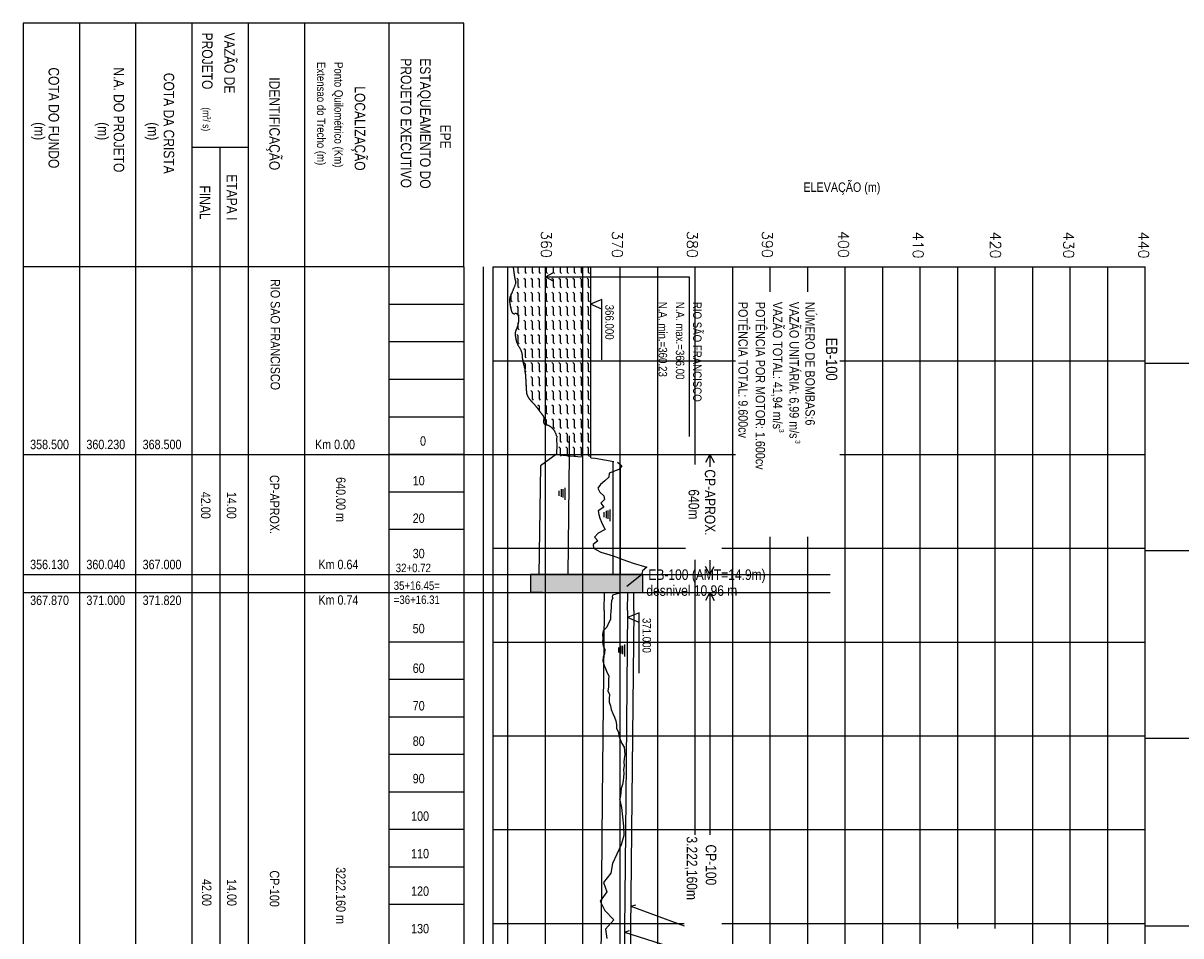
# Model space of a CAD drawing. Extents: x 312047 to 329088, y 8928324 to 8953812.
# Tile 86 of 125: x 312047 to 318222, y 8948946 to 8953812. Entities that reach past the tile are written whole.
import ezdxf
from ezdxf.enums import TextEntityAlignment as Align

# ---------------------------------------------------------------- set-up
doc = ezdxf.new("R2010")
doc.units = 0
doc.header["$LTSCALE"] = 200
doc.header["$MEASUREMENT"] = 0
doc.linetypes.add('DASHED', pattern=[0.75, 0.5, -0.25])
doc.linetypes.add('LIN0', pattern=[0])
doc.layers.get('0').update_dxf_attribs({"linetype": 'CONTINUOUS'})
for name, color, linetype in [('1', 7, 'CONTINUOUS'), ('ACHURA', 123, 'CONTINUOUS'), ('C', 2, 'CONTINUOUS'), ('CRISTA-CANAL', 4, 'CONTINUOUS'), ('CRISTA_CANAL', 3, 'LIN0'), ('EB', 160, 'CONTINUOUS'), ('ESTAC-GERAL', 2, 'CONTINUOUS'), ('FUND_CANAL', 6, 'LIN0'), ('HATCH', 1, 'CONTINUOUS'), ('JTX100', 7, 'LIN0'), ('JTX80', 7, 'LIN0'), ('MALHA-P', 1, 'CONTINUOUS'), ('NA_CANAL', 2, 'CONTINUOUS'), ('NOVA MALHA', 1, 'CONTINUOUS'), ('PBASE', 7, 'CONTINUOUS'), ('PFGCT', 7, 'CONTINUOUS'), ('TER-NAT', 3, 'DASHED')]:
    doc.layers.add(name, color=color, linetype=linetype)
doc.styles.add('100CL', font='ARIALN.TTF', dxfattribs={"height": 2.5})
doc.styles.add('L80', font='simplex.shx', dxfattribs={"height": 2})

# ---------------------------------------------------------------- blocks, each defined once
blk = doc.blocks.new('*X79')
at = {"color": 0}
for p, q in [((315688.4, 8951716.5), (315697.1, 8951692.8)), ((315723.6, 8951729.5), (315732.3, 8951705.8)), ((315758.8, 8951742.5), (315767.5, 8951718.8)), ((315767.5, 8951718.8), (315776, 8951714.9)), ((315793.9, 8951755.4), (315802.7, 8951731.8)), ((315802.6, 8951731.8), (315811.2, 8951727.9)), ((315512.5, 8951651.5), (315521.2, 8951627.9)), ((315547.7, 8951664.5), (315556.4, 8951640.9)), ((315582.9, 8951677.5), (315591.6, 8951653.8)), ((315591.6, 8951653.8), (315600.1, 8951649.9)), ((315618, 8951690.5), (315626.8, 8951666.8)), ((315626.8, 8951666.8), (315635.3, 8951662.9)), ((315653.2, 8951703.5), (315662, 8951679.8)), ((315661.9, 8951679.8), (315670.4, 8951675.9)), ((315697.1, 8951692.8), (315705.6, 8951688.9)), ((315701.6, 8951661.6), (315710.1, 8951657.6)), ((315710.1, 8951657.6), (315723.1, 8951622.5)), ((315732.3, 8951705.8), (315740.8, 8951701.9)), ((315736.8, 8951674.6), (315745.3, 8951670.6)), ((315745.3, 8951670.6), (315758.3, 8951635.5)), ((315771.9, 8951687.5), (315780.5, 8951683.6)), ((315780.5, 8951683.6), (315793.5, 8951648.4)), ((315807.1, 8951700.5), (315815.6, 8951696.6)), ((315815.7, 8951696.6), (315828.7, 8951661.4)), ((315828.6, 8951661.4), (315837.1, 8951657.5)), ((315442.2, 8951625.5), (315450.9, 8951601.9)), ((315450.9, 8951601.9), (315459.4, 8951598)), ((315477.3, 8951638.5), (315486.1, 8951614.9)), ((315486, 8951614.9), (315494.6, 8951610.9)), ((315521.2, 8951627.9), (315529.7, 8951623.9)), ((315525.7, 8951596.6), (315534.2, 8951592.7)), ((315534.2, 8951592.7), (315547.2, 8951557.5)), ((315556.4, 8951640.9), (315564.9, 8951636.9)), ((315560.9, 8951609.6), (315569.4, 8951605.7)), ((315569.4, 8951605.7), (315582.4, 8951570.5)), ((315596, 8951622.6), (315604.6, 8951618.7)), ((315604.6, 8951618.7), (315617.6, 8951583.5)), ((315631.2, 8951635.6), (315639.7, 8951631.7)), ((315639.8, 8951631.7), (315652.8, 8951596.5)), ((315652.7, 8951596.5), (315661.2, 8951592.6)), ((315666.4, 8951648.6), (315674.9, 8951644.6)), ((315675, 8951644.7), (315687.9, 8951609.5)), ((315687.9, 8951609.5), (315696.4, 8951605.5)), ((315723.1, 8951622.5), (315731.6, 8951618.5)), ((315727.6, 8951591.2), (315736.1, 8951587.3)), ((315758.3, 8951635.5), (315766.8, 8951631.5)), ((315762.7, 8951604.2), (315771.3, 8951600.3)), ((315771.3, 8951600.3), (315784.3, 8951565.1)), ((315793.4, 8951648.4), (315802, 8951644.5)), ((315797.9, 8951617.2), (315806.4, 8951613.3)), ((315806.5, 8951613.3), (315819.5, 8951578.1)), ((315833.1, 8951630.2), (315841.6, 8951626.3)), ((315841.6, 8951626.3), (315854.6, 8951591.1)), ((315854.6, 8951591.1), (315863.1, 8951587.2)), ((315455.3, 8951570.6), (315463.9, 8951566.7)), ((315463.9, 8951566.7), (315476.9, 8951531.5)), ((315476.8, 8951531.5), (315485.4, 8951527.6)), ((315490.5, 8951583.6), (315499, 8951579.7)), ((315499.1, 8951579.7), (315512.1, 8951544.5)), ((315512, 8951544.5), (315520.5, 8951540.6)), ((315547.2, 8951557.5), (315555.7, 8951553.6)), ((315582.4, 8951570.5), (315590.9, 8951566.6)), ((315586.9, 8951539.2), (315595.4, 8951535.3)), ((315595.4, 8951535.3), (315608.4, 8951500.1)), ((315617.6, 8951583.5), (315626.1, 8951579.6)), ((315622, 8951552.2), (315630.5, 8951548.3)), ((315630.6, 8951548.3), (315643.6, 8951513.1)), ((315657.2, 8951565.2), (315665.7, 8951561.3)), ((315665.8, 8951561.3), (315678.7, 8951526.1)), ((315692.4, 8951578.2), (315700.9, 8951574.3)), ((315700.9, 8951574.3), (315713.9, 8951539.1)), ((315713.9, 8951539.1), (315722.4, 8951535.2)), ((315736.1, 8951587.3), (315749.1, 8951552.1)), ((315749.1, 8951552.1), (315757.6, 8951548.2)), ((315784.2, 8951565.1), (315792.8, 8951561.2)), ((315788.7, 8951533.8), (315797.2, 8951529.9)), ((315797.3, 8951529.9), (315810.3, 8951494.7)), ((315819.4, 8951578.1), (315827.9, 8951574.2)), ((315823.9, 8951546.8), (315832.4, 8951542.9)), ((315832.4, 8951542.9), (315845.4, 8951507.7)), ((315859.1, 8951559.8), (315867.6, 8951555.9)), ((315867.6, 8951555.9), (315880.6, 8951520.7)), ((315455.6, 8951481), (315467.7, 8951448.2)), ((315481.3, 8951500.3), (315489.8, 8951496.3)), ((315489.9, 8951496.3), (315502.9, 8951461.2)), ((315516.5, 8951513.3), (315525, 8951509.3)), ((315525, 8951509.3), (315538, 8951474.2)), ((315538, 8951474.2), (315546.5, 8951470.2)), ((315551.7, 8951526.3), (315560.2, 8951522.3)), ((315560.2, 8951522.3), (315573.2, 8951487.2)), ((315573.2, 8951487.2), (315581.7, 8951483.2)), ((315608.4, 8951500.1), (315616.9, 8951496.2)), ((315612.8, 8951468.9), (315621.4, 8951465)), ((315621.4, 8951465), (315634.4, 8951429.8)), ((315643.5, 8951513.1), (315652.1, 8951509.2)), ((315648, 8951481.9), (315656.5, 8951478)), ((315656.6, 8951478), (315669.6, 8951442.8)), ((315678.7, 8951526.1), (315687.2, 8951522.2)), ((315683.2, 8951494.9), (315691.7, 8951490.9)), ((315691.7, 8951490.9), (315704.7, 8951455.8)), ((315718.4, 8951507.9), (315726.9, 8951503.9)), ((315726.9, 8951503.9), (315739.9, 8951468.8)), ((315739.9, 8951468.8), (315748.4, 8951464.8)), ((315753.5, 8951520.9), (315762.1, 8951516.9)), ((315762.1, 8951516.9), (315775.1, 8951481.8)), ((315775.1, 8951481.8), (315783.6, 8951477.8)), ((315810.2, 8951494.7), (315818.7, 8951490.8)), ((315845.4, 8951507.7), (315853.9, 8951503.8)), ((315849.9, 8951476.5), (315858.4, 8951472.6)), ((315858.4, 8951472.6), (315871.4, 8951437.4)), ((315880.6, 8951520.7), (315889.1, 8951516.8)), ((315885.1, 8951489.5), (315893.6, 8951485.5)), ((315893.6, 8951485.5), (315906.6, 8951450.4)), ((315467.6, 8951448.2), (315476.2, 8951444.3)), ((315479.2, 8951413.7), (315480.6, 8951413)), ((315480.7, 8951413), (315481.7, 8951410.2)), ((315502.8, 8951461.2), (315511.3, 8951457.2)), ((315507.3, 8951429.9), (315515.8, 8951426)), ((315515.8, 8951426), (315528.8, 8951390.8)), ((315542.5, 8951442.9), (315551, 8951439)), ((315551, 8951439), (315564, 8951403.8)), ((315564, 8951403.8), (315572.5, 8951399.9)), ((315577.7, 8951455.9), (315586.2, 8951452)), ((315586.2, 8951452), (315599.2, 8951416.8)), ((315599.2, 8951416.8), (315607.7, 8951412.9)), ((315634.3, 8951429.8), (315642.9, 8951425.9)), ((315669.5, 8951442.8), (315678, 8951438.9)), ((315674, 8951411.5), (315682.5, 8951407.6)), ((315682.5, 8951407.6), (315695.5, 8951372.4)), ((315704.7, 8951455.8), (315713.2, 8951451.8)), ((315709.2, 8951424.5), (315717.7, 8951420.6)), ((315717.7, 8951420.6), (315730.7, 8951385.4)), ((315744.4, 8951437.5), (315752.9, 8951433.6)), ((315752.9, 8951433.6), (315765.9, 8951398.4)), ((315779.5, 8951450.5), (315788, 8951446.6)), ((315788.1, 8951446.6), (315801.1, 8951411.4)), ((315801, 8951411.4), (315809.6, 8951407.5)), ((315814.7, 8951463.5), (315823.2, 8951459.6)), ((315823.3, 8951459.6), (315836.2, 8951424.4)), ((315836.2, 8951424.4), (315844.7, 8951420.5)), ((315871.4, 8951437.4), (315879.9, 8951433.5)), ((315875.9, 8951406.1), (315884.4, 8951402.2)), ((315906.6, 8951450.4), (315915.1, 8951446.4)), ((315911, 8951419.1), (315919.6, 8951415.2)), ((315919.6, 8951415.2), (315932.6, 8951380)), ((315528.8, 8951390.8), (315535.8, 8951387.6)), ((315544.5, 8951348.5), (315554.8, 8951320.5)), ((315568.5, 8951372.5), (315577, 8951368.6)), ((315577, 8951368.6), (315590, 8951333.4)), ((315603.6, 8951385.5), (315612.2, 8951381.6)), ((315612.2, 8951381.6), (315625.2, 8951346.4)), ((315625.1, 8951346.4), (315633.7, 8951342.5)), ((315638.8, 8951398.5), (315647.3, 8951394.6)), ((315647.4, 8951394.6), (315660.4, 8951359.4)), ((315660.3, 8951359.4), (315668.8, 8951355.5)), ((315695.5, 8951372.4), (315704, 8951368.5)), ((315700, 8951341.2), (315708.5, 8951337.2)), ((315730.7, 8951385.4), (315739.2, 8951381.5)), ((315735.2, 8951354.2), (315743.7, 8951350.2)), ((315743.7, 8951350.2), (315756.7, 8951315.1)), ((315765.9, 8951398.4), (315774.4, 8951394.5)), ((315770.3, 8951367.1), (315778.9, 8951363.2)), ((315778.9, 8951363.2), (315791.9, 8951328.1)), ((315805.5, 8951380.1), (315814, 8951376.2)), ((315814.1, 8951376.2), (315827.1, 8951341)), ((315840.7, 8951393.1), (315849.2, 8951389.2)), ((315849.2, 8951389.2), (315862.2, 8951354)), ((315862.2, 8951354), (315870.7, 8951350.1)), ((315884.4, 8951402.2), (315897.4, 8951367)), ((315897.4, 8951367), (315905.9, 8951363.1)), ((315932.6, 8951380), (315941.1, 8951376.1)), ((315937, 8951348.8), (315945.5, 8951344.8)), ((315945.6, 8951344.8), (315958.6, 8951309.7)), ((315554.8, 8951320.5), (315563.3, 8951316.5)), ((315559.3, 8951289.2), (315567.8, 8951285.3)), ((315567.8, 8951285.3), (315580.8, 8951250.1)), ((315590, 8951333.4), (315598.5, 8951329.5)), ((315594.4, 8951302.2), (315603, 8951298.3)), ((315603, 8951298.3), (315616, 8951263.1)), ((315629.6, 8951315.2), (315638.1, 8951311.3)), ((315638.2, 8951311.3), (315651.2, 8951276.1)), ((315664.8, 8951328.2), (315673.3, 8951324.3)), ((315673.3, 8951324.3), (315686.3, 8951289.1)), ((315686.3, 8951289.1), (315694.8, 8951285.2)), ((315708.5, 8951337.2), (315721.5, 8951302.1)), ((315721.5, 8951302.1), (315730, 8951298.1)), ((315756.7, 8951315.1), (315765.2, 8951311.1)), ((315761.1, 8951283.8), (315769.7, 8951279.9)), ((315769.7, 8951279.9), (315782.7, 8951244.7)), ((315791.8, 8951328), (315800.4, 8951324.1)), ((315796.3, 8951296.8), (315804.8, 8951292.9)), ((315804.9, 8951292.9), (315817.9, 8951257.7)), ((315827, 8951341), (315835.5, 8951337.1)), ((315831.5, 8951309.8), (315840, 8951305.9)), ((315840, 8951305.9), (315853, 8951270.7)), ((315866.7, 8951322.8), (315875.2, 8951318.9)), ((315875.2, 8951318.9), (315888.2, 8951283.7)), ((315888.2, 8951283.7), (315896.7, 8951279.8)), ((315901.9, 8951335.8), (315910.4, 8951331.8)), ((315910.4, 8951331.8), (315923.4, 8951296.7)), ((315923.4, 8951296.7), (315931.9, 8951292.7)), ((315958.5, 8951309.7), (315967.1, 8951305.7)), ((315580.8, 8951250.1), (315589.3, 8951246.2)), ((315616, 8951263.1), (315624.5, 8951259.2)), ((315620.4, 8951231.8), (315628.9, 8951227.9)), ((315629, 8951227.9), (315642, 8951192.7)), ((315651.1, 8951276.1), (315659.6, 8951272.2)), ((315655.6, 8951244.8), (315664.1, 8951240.9)), ((315664.2, 8951240.9), (315677.1, 8951205.7)), ((315690.8, 8951257.8), (315699.3, 8951253.9)), ((315699.3, 8951253.9), (315712.3, 8951218.7)), ((315712.3, 8951218.7), (315720.8, 8951214.8)), ((315726, 8951270.8), (315734.5, 8951266.9)), ((315734.5, 8951266.9), (315747.5, 8951231.7)), ((315747.5, 8951231.7), (315756, 8951227.8)), ((315782.6, 8951244.7), (315791.2, 8951240.8)), ((315817.8, 8951257.7), (315826.3, 8951253.8)), ((315822.3, 8951226.4), (315830.8, 8951222.5)), ((315830.8, 8951222.5), (315843.8, 8951187.3)), ((315853, 8951270.7), (315861.5, 8951266.8)), ((315857.5, 8951239.4), (315866, 8951235.5)), ((315866, 8951235.5), (315879, 8951200.3)), ((315892.7, 8951252.4), (315901.2, 8951248.5)), ((315901.2, 8951248.5), (315914.2, 8951213.3)), ((315927.8, 8951265.4), (315936.3, 8951261.5)), ((315936.4, 8951261.5), (315949.4, 8951226.3)), ((315949.3, 8951226.3), (315957.9, 8951222.4)), ((315963, 8951278.4), (315971.5, 8951274.5)), ((315971.6, 8951274.5), (315984.5, 8951239.3)), ((315984.5, 8951239.3), (315993, 8951235.4)), ((315641.9, 8951192.7), (315650.5, 8951188.8)), ((315646.6, 8951161.4), (315654.9, 8951157.6)), ((315655, 8951157.6), (315664.8, 8951131)), ((315677.1, 8951205.7), (315685.6, 8951201.8)), ((315681.6, 8951174.5), (315690.1, 8951170.6)), ((315690.1, 8951170.6), (315703.1, 8951135.4)), ((315716.8, 8951187.5), (315725.3, 8951183.5)), ((315725.3, 8951183.5), (315738.3, 8951148.4)), ((315751.9, 8951200.5), (315760.5, 8951196.5)), ((315760.5, 8951196.5), (315773.5, 8951161.4)), ((315773.5, 8951161.4), (315782, 8951157.4)), ((315787.1, 8951213.4), (315795.6, 8951209.5)), ((315795.7, 8951209.5), (315808.7, 8951174.3)), ((315808.6, 8951174.3), (315817.1, 8951170.4)), ((315843.8, 8951187.3), (315852.3, 8951183.4)), ((315848.3, 8951156.1), (315856.8, 8951152.2)), ((315879, 8951200.3), (315887.5, 8951196.4)), ((315883.5, 8951169.1), (315892, 8951165.2)), ((315892, 8951165.2), (315905, 8951130)), ((315914.2, 8951213.3), (315922.7, 8951209.4)), ((315918.6, 8951182.1), (315927.2, 8951178.1)), ((315927.2, 8951178.1), (315940.2, 8951143)), ((315953.8, 8951195.1), (315962.3, 8951191.1)), ((315962.4, 8951191.1), (315975.4, 8951156)), ((315975.3, 8951156), (315983.8, 8951152)), ((315989, 8951208), (315997.5, 8951204.1)), ((315997.5, 8951204.1), (316010.5, 8951168.9)), ((316010.5, 8951168.9), (316019, 8951165)), ((315668.6, 8951122.1), (315676.4, 8951118.5)), ((315703.1, 8951135.4), (315711.6, 8951131.5)), ((315707.6, 8951104.1), (315716.1, 8951100.2)), ((315716.1, 8951100.2), (315729.1, 8951065)), ((315738.3, 8951148.4), (315746.8, 8951144.4)), ((315742.7, 8951117.1), (315751.3, 8951113.2)), ((315751.3, 8951113.2), (315764.3, 8951078)), ((315777.9, 8951130.1), (315786.4, 8951126.2)), ((315786.5, 8951126.2), (315799.5, 8951091)), ((315813.1, 8951143.1), (315821.6, 8951139.2)), ((315821.7, 8951139.2), (315834.6, 8951104)), ((315834.6, 8951104), (315843.1, 8951100.1)), ((315856.8, 8951152.2), (315869.8, 8951117)), ((315869.8, 8951117), (315878.3, 8951113.1)), ((315905, 8951130), (315913.5, 8951126.1)), ((315909.4, 8951098.7), (315918, 8951094.8)), ((315918, 8951094.8), (315931, 8951059.6)), ((315940.1, 8951143), (315948.7, 8951139)), ((315944.6, 8951111.7), (315953.1, 8951107.8)), ((315953.2, 8951107.8), (315966.2, 8951072.6)), ((315979.8, 8951124.7), (315988.3, 8951120.8)), ((315988.3, 8951120.8), (316001.3, 8951085.6)), ((316015, 8951137.7), (316023.5, 8951133.8)), ((316023.5, 8951133.8), (316036.5, 8951098.6)), ((316036.5, 8951098.6), (316045, 8951094.7)), ((315699.5, 8951049.5), (315702.4, 8951048.1)), ((315729.1, 8951065), (315737.6, 8951061.1)), ((315733.6, 8951033.8), (315742.1, 8951029.8)), ((315764.3, 8951078), (315772.8, 8951074.1)), ((315768.7, 8951046.8), (315777.2, 8951042.8)), ((315777.3, 8951042.8), (315790.3, 8951007.7)), ((315799.4, 8951091), (315807.9, 8951087.1)), ((315803.9, 8951059.7), (315812.4, 8951055.8)), ((315812.5, 8951055.8), (315825.4, 8951020.6)), ((315839.1, 8951072.7), (315847.6, 8951068.8)), ((315847.6, 8951068.8), (315860.6, 8951033.6)), ((315860.6, 8951033.6), (315869.1, 8951029.7)), ((315874.3, 8951085.7), (315882.8, 8951081.8)), ((315882.8, 8951081.8), (315895.8, 8951046.6)), ((315895.8, 8951046.6), (315904.3, 8951042.7)), ((315930.9, 8951059.6), (315939.5, 8951055.7)), ((315966.1, 8951072.6), (315974.6, 8951068.7)), ((315970.6, 8951041.4), (315979.1, 8951037.4)), ((315979.1, 8951037.4), (315992.1, 8951002.3)), ((316001.3, 8951085.6), (316009.8, 8951081.7)), ((316005.8, 8951054.3), (316014.3, 8951050.4)), ((316014.3, 8951050.4), (316027.3, 8951015.2)), ((316041, 8951067.3), (316049.5, 8951063.4)), ((316049.5, 8951063.4), (316062.5, 8951028.2)), ((315742.1, 8951029.8), (315755.1, 8950994.7)), ((315755.1, 8950994.7), (315763.6, 8950990.7)), ((315790.2, 8951007.7), (315798.8, 8951003.7)), ((315794.7, 8950976.4), (315803.2, 8950972.5)), ((315803.3, 8950972.5), (315812.6, 8950947.1)), ((315825.4, 8951020.6), (315833.9, 8951016.7)), ((315829.9, 8950989.4), (315838.4, 8950985.5)), ((315838.4, 8950985.5), (315851.4, 8950950.3)), ((315865.1, 8951002.4), (315873.6, 8950998.5)), ((315873.6, 8950998.5), (315886.6, 8950963.3)), ((315900.2, 8951015.4), (315908.8, 8951011.4)), ((315908.8, 8951011.5), (315921.8, 8950976.3)), ((315921.8, 8950976.3), (315930.3, 8950972.3)), ((315935.4, 8951028.4), (315943.9, 8951024.4)), ((315944, 8951024.4), (315957, 8950989.3)), ((315956.9, 8950989.3), (315965.4, 8950985.3)), ((315992.1, 8951002.3), (316000.6, 8950998.3)), ((315996.6, 8950971), (316005.1, 8950967.1)), ((316027.3, 8951015.2), (316035.8, 8951011.3)), ((316031.8, 8950984), (316040.3, 8950980.1)), ((316040.3, 8950980.1), (316053.3, 8950944.9)), ((316062.5, 8951028.2), (316071, 8951024.3)), ((316066.9, 8950997), (316075.5, 8950993.1)), ((316075.5, 8950993.1), (316088.5, 8950957.9)), ((315851.4, 8950950.3), (315859.9, 8950946.4)), ((315855.9, 8950919), (315864.4, 8950915.1)), ((315864.4, 8950915.1), (315873.4, 8950890.7)), ((315886.6, 8950963.3), (315895.1, 8950959.4)), ((315891.1, 8950932), (315899.6, 8950928.1)), ((315899.6, 8950928.1), (315912.6, 8950892.9)), ((315926.2, 8950945), (315934.7, 8950941.1)), ((315934.8, 8950941.1), (315947.8, 8950905.9)), ((315961.4, 8950958), (315969.9, 8950954.1)), ((315970, 8950954.1), (315982.9, 8950918.9)), ((315982.9, 8950918.9), (315991.4, 8950915)), ((316005.1, 8950967.1), (316018.1, 8950931.9)), ((316018.1, 8950931.9), (316026.6, 8950928)), ((316053.3, 8950944.9), (316061.8, 8950941)), ((316057.7, 8950913.6), (316066.3, 8950909.7)), ((316066.3, 8950909.7), (316079.3, 8950874.5)), ((316088.4, 8950957.9), (316097, 8950954)), ((316092.9, 8950926.6), (316101.4, 8950922.7)), ((316101.5, 8950922.7), (316114.5, 8950887.5)), ((315912.6, 8950892.9), (315921.1, 8950889)), ((315947.7, 8950905.9), (315956.3, 8950902)), ((315952.2, 8950874.7), (315960.7, 8950870.7)), ((315960.8, 8950870.7), (315973.7, 8950835.6)), ((315987.4, 8950887.7), (315995.9, 8950883.7)), ((315995.9, 8950883.7), (316008.9, 8950848.6)), ((316008.9, 8950848.6), (316017.4, 8950844.6)), ((316022.6, 8950900.6), (316031.1, 8950896.7)), ((316031.1, 8950896.7), (316044.1, 8950861.5)), ((316044.1, 8950861.5), (316052.6, 8950857.6)), ((316079.3, 8950874.5), (316087.8, 8950870.6)), ((316114.4, 8950887.5), (316122.9, 8950883.6)), ((316118.9, 8950856.3), (316127.4, 8950852.3)), ((316127.5, 8950852.3), (316140.4, 8950817.2)), ((315973.7, 8950835.6), (315982.2, 8950831.6)), ((315978.2, 8950804.3), (315986.7, 8950800.4)), ((315986.7, 8950800.4), (315999.7, 8950765.2)), ((316013.4, 8950817.3), (316021.9, 8950813.4)), ((316021.9, 8950813.4), (316034.9, 8950778.2)), ((316048.6, 8950830.3), (316057.1, 8950826.4)), ((316057.1, 8950826.4), (316070.1, 8950791.2)), ((316070.1, 8950791.2), (316078.6, 8950787.3)), ((316083.7, 8950843.3), (316092.2, 8950839.4)), ((316092.3, 8950839.4), (316105.3, 8950804.2)), ((316105.2, 8950804.2), (316113.8, 8950800.3)), ((316140.4, 8950817.2), (316148.9, 8950813.2)), ((315999.7, 8950765.2), (316006, 8950762.3)), ((316034.9, 8950778.2), (316043.4, 8950774.3))]:
    blk.add_line(p, q, dxfattribs=at)

msp = doc.modelspace()

# ---------------------------------------------------------------- hatches: boundary and pattern name
at = {"layer": 'ACHURA'}
msp.add_hatch(color=256, dxfattribs=at).paths.add_polyline_path([(314752.6, 8950872.3), (314752.6, 8950776.8), (315352.6, 8950776.8), (315352.6, 8950872.3)])

# ---------------------------------------------------------------- linework, layer by layer
at = {"layer": '1'}
for p, q in [((314397.2, 8953812.3), (312047.2, 8953812.3)), ((312947.2, 8952512.3), (312047.2, 8952512.3)), ((314397.2, 8952512.3), (312947.2, 8952512.3))]:
    msp.add_line(p, q, dxfattribs=at)
msp.add_lwpolyline([(314397.2, 8952512.3), (314397.2, 8953812.3)], dxfattribs=at)
at = {"layer": 'C'}
msp.add_line((314552.6, 8952512.3), (318032.6, 8952512.3), dxfattribs=at)
at = {"layer": 'CRISTA-CANAL'}
msp.add_line((315294.4, 8949677.4), (315284.8, 8948712.2), dxfattribs=at)
at = {"layer": 'CRISTA_CANAL'}
for p, q in [((315232.6, 8951457.9), (315232.6, 8950871.5)), ((315304.5, 8950680.7), (315305.4, 8950776.8)), ((315304.7, 8950680.7), (315294.5, 8949677.4))]:
    msp.add_line(p, q, dxfattribs=at)
at = {"layer": 'EB'}
for p, q in [((314832.6, 8952459.1), (314875.9, 8952482.4)), ((314832.6, 8952459.1), (315599.2, 8952459.1)), ((314832.6, 8952459.1), (314875.9, 8952435.8)), ((315599.2, 8952459.1), (315599.2, 8951608.6))]:
    msp.add_line(p, q, dxfattribs=at)
at = {"layer": 'EB', "color": 1}
for p, q in [((312047.2, 8951512.3), (312947.2, 8951512.3)), ((312947.2, 8951512.3), (315846.8, 8951512.3)), ((312047.2, 8950872.3), (312947.2, 8950872.3)), ((312947.2, 8950872.3), (316352.6, 8950872.3)), ((312047.2, 8950776.8), (312947.2, 8950776.8)), ((312947.2, 8950776.8), (316352.6, 8950776.8))]:
    msp.add_line(p, q, dxfattribs=at)
at = {"layer": 'EB', "color": 2}
for p, q in [((315709.9, 8951512.3), (315686.6, 8951469)), ((315709.9, 8951512.3), (315709.9, 8951447.1)), ((315709.9, 8951512.3), (315733.2, 8951469)), ((315709.9, 8950872.3), (315686.6, 8950915.5)), ((315709.9, 8950949.8), (315709.9, 8950872.3)), ((315709.9, 8950872.3), (315733.2, 8950915.5)), ((315709.9, 8950776.8), (315686.6, 8950733.6)), ((315709.9, 8950776.8), (315709.9, 8949484.6)), ((315709.9, 8950776.8), (315733.2, 8950733.6))]:
    msp.add_line(p, q, dxfattribs=at)
at = {"layer": 'EB'}
for points in [[(315134.8, 8952016.7), (315134.8, 8952338.8), (315072.6, 8952313.2)], [(315134.8, 8952287.6), (315072.6, 8952313.2)], [(315333.5, 8950346.4), (315333.5, 8950668.5), (315271.3, 8950642.9)], [(315333.5, 8950617.3), (315271.3, 8950642.9)]]:
    msp.add_lwpolyline(points, dxfattribs=at)
msp.add_lwpolyline([(314752.6, 8950872.3), (314752.6, 8950776.8), (315352.6, 8950776.8), (315352.6, 8950872.3)], close=True, dxfattribs=at)
at = {"layer": 'ESTAC-GERAL'}
for p, q in [((315288.7, 8949103.4), (315315, 8949111.9)), ((315288.7, 8949103.4), (315573.5, 8948999.2)), ((315254.5, 8948965.6), (315280.8, 8948974)), ((315254.5, 8948965.6), (315680.4, 8948830.1))]:
    msp.add_line(p, q, dxfattribs=at)
at = {"layer": 'FUND_CANAL'}
for p, q in [((314892.6, 8951515), (314805.9, 8951452.3)), ((314805.9, 8951452.3), (314797.8, 8950871.4)), ((315146.5, 8950680.7), (315147.4, 8950776.8)), ((315146.5, 8950680.7), (315136.5, 8949677.4)), ((315136.4, 8949677.4), (315126.8, 8948712.3))]:
    msp.add_line(p, q, dxfattribs=at)
at = {"layer": 'HATCH'}
for p, q in [((314882.2, 8951515), (314889.9, 8951513.1)), ((314889.3, 8951515), (314891.8, 8951514.4))]:
    msp.add_line(p, q, dxfattribs=at)
at = {"layer": 'MALHA-P', "color": 13}
for p, q in [((314397.2, 8952512.3), (313997.2, 8952512.3)), ((314632.6, 8928512.3), (314632.6, 8952512.3)), ((314832.6, 8928512.3), (314832.6, 8952512.3)), ((315032.6, 8928512.3), (315032.6, 8952512.3)), ((315232.6, 8928512.3), (315232.6, 8952512.3)), ((315432.6, 8928512.3), (315432.6, 8952512.3)), ((315632.6, 8951459.5), (315632.6, 8952512.3)), ((315832.6, 8928512.3), (315832.6, 8952512.3)), ((316032.6, 8952380.1), (316032.6, 8952512.3)), ((316232.6, 8952380.1), (316232.6, 8952512.3)), ((316432.6, 8928512.3), (316432.6, 8952512.3)), ((316632.6, 8944509.8), (316632.6, 8952512.3)), ((316832.6, 8938986.1), (316832.6, 8952512.3)), ((317032.6, 8948984.9), (317032.6, 8952512.3)), ((317232.6, 8948984.9), (317232.6, 8952512.3)), ((317432.6, 8942399.5), (317432.6, 8952512.3)), ((317432.6, 8942399.5), (317432.6, 8952512.3)), ((317632.6, 8942399.5), (317632.6, 8952512.3)), ((317832.6, 8937767.7), (317832.6, 8952512.3)), ((318032.6, 8937767.7), (318032.6, 8952512.3)), ((314397.2, 8952312.3), (313997.2, 8952312.3)), ((314397.2, 8952112.3), (313997.2, 8952112.3)), ((314552.6, 8952012.3), (315846.8, 8952012.3)), ((316403.2, 8952012.3), (318032.6, 8952012.3)), ((314397.2, 8951912.3), (313997.2, 8951912.3)), ((314397.2, 8951712.3), (313997.2, 8951712.3)), ((314397.2, 8951512.3), (313997.2, 8951512.3)), ((314552.6, 8951512.3), (315846.8, 8951512.3)), ((316403.2, 8951512.3), (318032.6, 8951512.3)), ((314397.2, 8951312.3), (313997.2, 8951312.3)), ((314397.2, 8951112.3), (313997.2, 8951112.3)), ((316032.6, 8928512.3), (316032.6, 8951073)), ((316232.6, 8928512.3), (316232.6, 8951073)), ((314552.6, 8951012.3), (315579.9, 8951012.3)), ((315774.9, 8951012.3), (318032.6, 8951012.3)), ((315632.6, 8949484.6), (315632.6, 8950951.5)), ((314397.2, 8950512.3), (313997.2, 8950512.3)), ((314552.6, 8950512.3), (318032.6, 8950512.3)), ((314397.2, 8950312.3), (313997.2, 8950312.3)), ((314397.2, 8950112.3), (313997.2, 8950112.3)), ((314552.6, 8950012.3), (318032.6, 8950012.3)), ((314397.2, 8949912.3), (313997.2, 8949912.3)), ((314397.2, 8949712.3), (313997.2, 8949712.3)), ((314397.2, 8949512.3), (313997.2, 8949512.3)), ((314552.6, 8949512.3), (318032.6, 8949512.3)), ((314397.2, 8949312.3), (313997.2, 8949312.3)), ((314397.2, 8949112.3), (313997.2, 8949112.3)), ((314552.6, 8949012.3), (315573.5, 8949012.3)), ((315773.2, 8949012.3), (318032.6, 8949012.3))]:
    msp.add_line(p, q, dxfattribs=at)
at = {"layer": 'MALHA-P', "color": 1}
for p, q in [((314501.8, 8952512.3), (314501.8, 8928512.3)), ((314552.6, 8952512.3), (314552.6, 8928512.3))]:
    msp.add_line(p, q, dxfattribs=at)
at = {"layer": 'MALHA-P'}
for p, q in [((314816.7, 8950776.8), (314752.6, 8950776.8)), ((315325.8, 8950776.8), (315352.6, 8950776.8))]:
    msp.add_line(p, q, dxfattribs=at)
at = {"layer": 'NA_CANAL'}
for p, q in [((315072.6, 8952512.3), (315072.6, 8951494.8)), ((314961.8, 8951512.3), (314961.8, 8951612.3)), ((314954.2, 8950871.5), (314961.8, 8951512.3)), ((315192.6, 8951476.4), (315192.6, 8950872.3)), ((314906.6, 8951292), (314906.6, 8951318.5)), ((314918.5, 8951286.5), (314918.5, 8951326.9)), ((314928, 8951283.4), (314928, 8951328)), ((314938.6, 8951270.4), (314938.6, 8951334.2)), ((315179, 8951156.2), (315179, 8951220)), ((315146.9, 8951177.8), (315146.9, 8951204.3)), ((315158.9, 8951172.3), (315158.9, 8951212.7)), ((315168.4, 8951169.2), (315168.4, 8951213.8)), ((315271.7, 8950680.7), (315272.6, 8950776.8)), ((315271.7, 8950680.7), (315261.7, 8949677.4)), ((315224.3, 8950457), (315224.3, 8950483.5)), ((315236.2, 8950451.5), (315236.2, 8950491.9)), ((315245.7, 8950448.4), (315245.7, 8950493)), ((315256.3, 8950435.4), (315256.3, 8950499.2)), ((315261.6, 8949677.4), (315252, 8948712.3))]:
    msp.add_line(p, q, dxfattribs=at)
at = {"layer": 'NOVA MALHA'}
for p, q in [((318032.6, 8952000), (329087.6, 8952000)), ((318032.6, 8951000), (329087.6, 8951000)), ((318032.6, 8950000), (329087.6, 8950000)), ((318032.6, 8949000), (329087.6, 8949000))]:
    msp.add_line(p, q, dxfattribs=at)
at = {"layer": 'PBASE'}
for p, q in [((312047.2, 8953812.3), (312047.2, 8952512.3)), ((312347.2, 8953812.3), (312347.2, 8952512.3)), ((312647.2, 8953812.3), (312647.2, 8952512.3)), ((312947.2, 8953812.3), (312947.2, 8952512.3)), ((312947.2, 8953812.3), (312947.2, 8952512.3)), ((313247.2, 8953812.3), (313247.2, 8952512.3)), ((313547.2, 8953812.3), (313547.2, 8952512.3)), ((313997.2, 8953812.3), (313997.2, 8952512.3)), ((313247.2, 8953149.9), (312947.2, 8953149.9)), ((313097.2, 8953149.9), (313097.2, 8952512.3))]:
    msp.add_line(p, q, dxfattribs=at)
at = {"layer": 'PBASE', "color": 2}
for p, q in [((312047.2, 8952512.3), (312047.2, 8928512.3)), ((312347.2, 8952512.3), (312347.2, 8928512.3)), ((312647.2, 8952512.3), (312647.2, 8928512.3)), ((312647.2, 8952512.3), (312647.2, 8928512.3)), ((312947.2, 8952512.3), (312947.2, 8928512.3)), ((312947.2, 8952512.3), (312947.2, 8928512.3)), ((313097.2, 8952512.3), (313097.2, 8928512.3)), ((313247.2, 8952512.3), (313247.2, 8928512.3)), ((313547.2, 8952512.3), (313547.2, 8928512.3)), ((313997.2, 8952512.3), (313997.2, 8928512.3)), ((314397.2, 8952512.3), (314397.2, 8928512.3))]:
    msp.add_line(p, q, dxfattribs=at)
at = {"layer": 'TER-NAT'}
for p, q in [((314893.2, 8951609.8), (314892.6, 8951592.3)), ((314892.6, 8951592.3), (314894.3, 8951560.8)), ((314894.3, 8951560.8), (314892.6, 8951518.9)), ((314892.6, 8951518.9), (314892.6, 8951515)), ((314892.6, 8951515), (314926.5, 8951509)), ((314926.5, 8951509), (315099, 8951492.3)), ((315099, 8951492.3), (315217, 8951472.3)), ((315217, 8951472.3), (315239.8, 8951452.3)), ((315173.4, 8951412.3), (315171.8, 8951392.3)), ((315225, 8951432.3), (315173.4, 8951412.3)), ((315239.8, 8951452.3), (315225, 8951432.3)), ((315127.4, 8951352.3), (315112.6, 8951332.3)), ((315150.2, 8951372.3), (315127.4, 8951352.3)), ((315171.8, 8951392.3), (315150.2, 8951372.3)), ((315112.6, 8951332.3), (315123.8, 8951312.3)), ((315123.8, 8951312.3), (315144.6, 8951292.3)), ((315144.6, 8951292.3), (315147.4, 8951272.3)), ((315143.8, 8951232.3), (315113.5, 8951212.3)), ((315147.4, 8951272.3), (315129.4, 8951252.3)), ((315129.4, 8951252.3), (315143.8, 8951232.3)), ((315113.5, 8951212.3), (315118.6, 8951192.3)), ((315118.6, 8951192.3), (315124, 8951172.3)), ((315124, 8951172.3), (315131.5, 8951152.3)), ((315151, 8951112.3), (315114.7, 8951092.3)), ((315131.5, 8951152.3), (315141.3, 8951132.3)), ((315141.3, 8951132.3), (315151, 8951112.3)), ((315112.6, 8951052.3), (315087.5, 8951032.3)), ((315087.5, 8951032.3), (315088.6, 8951012.3)), ((315114.7, 8951092.3), (315095.4, 8951072.3)), ((315095.4, 8951072.3), (315112.6, 8951052.3)), ((315088.6, 8951012.3), (315129, 8950992.3)), ((315129, 8950992.3), (315193.8, 8950972.3)), ((315193.8, 8950972.3), (315245.1, 8950952.3)), ((315245.1, 8950952.3), (315300.8, 8950932.3)), ((315300.8, 8950932.3), (315373.4, 8950912.3)), ((315373.4, 8950912.3), (315351.4, 8950892.3)), ((315345.8, 8950871.4), (315227.9, 8950776.8)), ((315351.4, 8950892.3), (315345.8, 8950871.4)), ((315186.3, 8950732.3), (315183.4, 8950712.3)), ((315192.6, 8950748.8), (315186.3, 8950732.3)), ((315190.6, 8950762.3), (315189.2, 8950752.3)), ((315189.2, 8950752.3), (315192.6, 8950748.8)), ((315228.8, 8950772.3), (315190.6, 8950762.3)), ((315227.9, 8950776.8), (315228.8, 8950772.3)), ((315181.6, 8950680.7), (315179.3, 8950652.3)), ((315184.4, 8950692.3), (315182.2, 8950680.7)), ((315183.4, 8950712.3), (315184.4, 8950692.3)), ((315169.7, 8950612.3), (315160.9, 8950592.3)), ((315179.7, 8950632.3), (315169.7, 8950612.3)), ((315179.3, 8950652.3), (315179.7, 8950632.3)), ((315141.3, 8950572.3), (315136.9, 8950552.3)), ((315136.9, 8950552.3), (315138.9, 8950532.3)), ((315160.9, 8950592.3), (315141.3, 8950572.3)), ((315138.9, 8950532.3), (315136.9, 8950512.3)), ((315136.9, 8950512.3), (315140.9, 8950492.3)), ((315140.9, 8950492.3), (315149.7, 8950472.3)), ((315140.9, 8950432.3), (315138.9, 8950412.3)), ((315148.9, 8950452.3), (315140.9, 8950432.3)), ((315149.7, 8950472.3), (315148.9, 8950452.3)), ((315138.9, 8950412.3), (315144.9, 8950392.3)), ((315144.9, 8950392.3), (315154.1, 8950372.3)), ((315154.1, 8950372.3), (315160.9, 8950352.3)), ((315160.9, 8950352.3), (315170.9, 8950332.3)), ((315169.3, 8950292.3), (315168.9, 8950272.3)), ((315169.7, 8950312.3), (315169.3, 8950292.3)), ((315170.9, 8950332.3), (315169.7, 8950312.3)), ((315168.9, 8950272.3), (315165.3, 8950252.3)), ((315165.3, 8950252.3), (315174.1, 8950232.3)), ((315174.1, 8950232.3), (315173.7, 8950212.3)), ((315173.7, 8950212.3), (315172.9, 8950192.3)), ((315172.9, 8950192.3), (315180.9, 8950172.3)), ((315180.9, 8950172.3), (315184.1, 8950152.3)), ((315184.1, 8950152.3), (315192.1, 8950132.3)), ((315192.1, 8950132.3), (315200.9, 8950112.3)), ((315200.9, 8950112.3), (315208.9, 8950092.3)), ((315208.9, 8950092.3), (315212.1, 8950072.3)), ((315212.1, 8950072.3), (315212.9, 8950052.3)), ((315212.9, 8950052.3), (315222.9, 8950032.3)), ((315222.9, 8950032.3), (315224.9, 8950012.3)), ((315224.9, 8950012.3), (315232.1, 8949992.3)), ((315232.1, 8949992.3), (315240.9, 8949972.3)), ((315240.9, 8949972.3), (315252.9, 8949952.3)), ((315252.9, 8949952.3), (315254.9, 8949932.3)), ((315254.9, 8949932.3), (315256.9, 8949912.3)), ((315252.9, 8949892.3), (315250.9, 8949872.3)), ((315250.9, 8949872.3), (315252.9, 8949852.3)), ((315256.9, 8949912.3), (315252.9, 8949892.3)), ((315252.9, 8949852.3), (315248.9, 8949832.3)), ((315248.9, 8949832.3), (315250.9, 8949812.3)), ((315250.9, 8949812.3), (315248.9, 8949792.3)), ((315244.9, 8949752.3), (315236.5, 8949732.3)), ((315248.1, 8949772.3), (315244.9, 8949752.3)), ((315248.9, 8949792.3), (315248.1, 8949772.3)), ((315228.6, 8949677.4), (315238.6, 8949631.1)), ((315232.9, 8949692.3), (315229.9, 8949677.4)), ((315234.9, 8949712.3), (315232.9, 8949692.3)), ((315236.5, 8949732.3), (315234.9, 8949712.3)), ((315238.6, 8949631.1), (315243.8, 8949581.1)), ((315243.8, 8949581.1), (315249.8, 8949531.1)), ((315249.8, 8949531.1), (315250.6, 8949481.1)), ((315236.2, 8949431.1), (315213.4, 8949381.1)), ((315250.6, 8949481.1), (315236.2, 8949431.1)), ((315213.4, 8949381.1), (315191, 8949331.1)), ((315191, 8949331.1), (315181.8, 8949281.1)), ((315181.8, 8949281.1), (315142.2, 8949231.1)), ((315160.2, 8949181.1), (315125, 8949131.1)), ((315142.2, 8949231.1), (315160.2, 8949181.1)), ((315125, 8949131.1), (315150.6, 8949081.1)), ((315150.6, 8949081.1), (315197.4, 8949031.1)), ((315197.4, 8949031.1), (315153.8, 8948981.1)), ((315153.8, 8948981.1), (315159.8, 8948931.1))]:
    msp.add_line(p, q, dxfattribs=at)
msp.add_lwpolyline([(314893.2, 8951609.8, 0.105771), (314878.8, 8951642.3, 0.109588), (314853, 8951665, 0.0991), (314837, 8951670, -0.170866), (314828.1, 8951674.3, -0.312247), (314824.4, 8951694.8, 0.273637), (314821.9, 8951718, 0.000135), (314804.6, 8951741.1, 0.000218), (314793.9, 8951755.4, 0.000015), (314788.2, 8951763, 0.000023), (314784.5, 8951767.8, 0.045258), (314768.8, 8951785.2, -0.038676), (314750.2, 8951805.3, -0.059636), (314735.9, 8951828.6, -0.093161), (314731.6, 8951845.8, -0.001176), (314730.6, 8951862.3, -0.000492), (314728.4, 8951901.9, -0.000858), (314726.4, 8951941, 0.001667), (314725.3, 8951961.1, 0.083224), (314721.2, 8951979.4, -0.052615), (314712.9, 8952007.9, -0.042958), (314711.3, 8952024.5, 0.034326), (314709.8, 8952045.3, 0.120524), (314694.3, 8952083.5, -0.105649), (314675.5, 8952126.3, -0.030019), (314671.9, 8952151.2, -0.060322), (314672.4, 8952163.7, -0.087223), (314676.4, 8952175.2, 0.0493), (314684.8, 8952194.9, 0.064207), (314691.6, 8952232.1, 0.109394), (314688, 8952254.1, 0.362502), (314670.6, 8952263.4, -0.371964), (314653.7, 8952272.8, -0.026257), (314648.3, 8952290.4, -0.023876), (314644.4, 8952310.2, -0.012503), (314640.9, 8952338.2, -0.110427), (314641.3, 8952341.4, -0.017908), (314644.9, 8952350.7, 0.005835), (314656.8, 8952378.8, 0.002119), (314674.6, 8952422.7, 0.033587), (314675.5, 8952425.6, 0.150257), (314675.2, 8952432, -0.04221), (314669.3, 8952453.6, -0.01164), (314665.2, 8952478.9, -0.005266), (314661, 8952512.3, -0.068331)], format="xyb", dxfattribs=at)

# ---------------------------------------------------------------- block references
at = {"layer": 'EB', "color": 130, "rotation": 339.7306819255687}
msp.add_blockref('*X79', (-3082363.3, 664496.5), dxfattribs=at)

# ---------------------------------------------------------------- texts
at = {"layer": 'JTX100', "style": '100CL'}
msp.add_text('ELEVAÇÃO (m)', height=50, dxfattribs=at).set_placement((316209.3, 8952912.8, -1692.7))
at = {"layer": 'JTX80', "color": 4, "style": '100CL'}
for s, height, p in [('PROJETO', 56, (313001.5, 8953762)), ('VAZÃO DE', 56, (313120.3, 8953762)), ('COTA DO FUNDO', 56, (312182.7, 8953576.4)), ('N.A. DO PROJETO', 56, (312530, 8953576.4)), ('Extensao do Trecho (m)', 44.8, (313614.7, 8953605.1)), ('Ponto Quilométrico (Km)', 44.8, (313707.5, 8953605.1)), ('PROJETO EXECUTIVO', 56, (314061.7, 8953625.1)), ('ESTAQUEAMENTO DO ', 56, (314164.2, 8953625.1)), ('COTA DA CRISTA', 56, (312796.7, 8953547.5)), ('IDENTIFICAÇÃO', 56, (313360.2, 8953523.3)), ('LOCALIZAÇÃO', 56, (313815.6, 8953475.3)), ('(m / s)', 39.2, (313005.1, 8953363.6)), ('(m)', 56, (312106, 8953284.1)), ('(m)', 56, (312445.4, 8953284.1)), ('(m)', 56, (312711.9, 8953283.6)), ('EPE', 56, (314271.6, 8953271.6)), ('ETAPA I', 56, (313132.5, 8953006.3)), ('FINAL', 56, (312989.3, 8952946.9)), ('CP-APROX.', 56, (315683.4, 8951433.1)), ('640m', 56, (315596.7, 8951326.7)), ('3.222,160m', 56, (315586.6, 8949476)), ('CP-100', 56, (315688.4, 8949433.1))]:
    msp.add_text(s, height=height, rotation=270, dxfattribs=at).set_placement(p)
at = {"layer": 'JTX80', "color": 3, "style": '100CL'}
for s, height, p in [('3', 19.6, (313028.7, 8953313.8)), ('366.000', 45, (315152.5, 8952311.3)), ('N.A. min.=360.23', 45, (315436.9, 8952326.3)), ('N.A. max.=366.00', 45, (315528.9, 8952326.3)), ('RIO SÃO FRANCISCO', 45, (315620.8, 8952326.3)), ('POTÊNCIA TOTAL: 9.600cv', 50, (315862.2, 8952326.3)), ('POTÊNCIA POR MOTOR: 1.600cv', 50, (315954.3, 8952326.3)), ('VAZÃO TOTAL: 41,94 m/s', 50, (316046.4, 8952326.3)), ('VAZÃO UNITÁRIA: 6,99 m/s', 50, (316134.9, 8952326.3)), ('NÚMERO DE BOMBAS:6', 50, (316219.9, 8952326.3)), ('EB-100', 60, (316329.8, 8952135.5)), ('3', 25, (316079.9, 8951648.2)), ('3', 25, (316166.8, 8951589)), ('371.000', 45, (315351.2, 8950641))]:
    msp.add_text(s, height=height, rotation=270, dxfattribs=at).set_placement(p)
at = {"layer": 'JTX80', "color": 2, "style": '100CL'}
for s, p in [('RIO SAO FRANCISCO', (313367.2, 8952447.9)), ('CP-APROX.', (313363.1, 8951403.4)), ('640.00 m', (313716.6, 8951391.7)), ('42.00', (312996.1, 8951313.3)), ('14.00', (313133.9, 8951313.3)), ('3222.160 m', (313716.6, 8949311.9)), ('42.00', (313001.3, 8949248.7)), ('14.00', (313134.9, 8949248.7)), ('CP-100', (313363.1, 8949294.6))]:
    msp.add_text(s, height=50, rotation=270, dxfattribs=at).set_placement(p)
for s, height, p in [('358.500', 50, (312084.5, 8951541.1)), ('360.230', 50, (312384.5, 8951541.1)), ('368.500', 50, (312684.5, 8951541.1)), ('Km 0.00', 50, (313603.9, 8951541.1)), ('356.130', 50, (312084.5, 8950901.1)), ('360.040', 50, (312384.5, 8950901.1)), ('367.000', 50, (312684.5, 8950901.1)), ('Km 0.64', 50, (313622, 8950901.1)), ('32+0.72', 45, (314034.5, 8950885.3)), ('35+16.45=', 45, (314023.7, 8950791)), ('367.870', 50, (312084.5, 8950710.2)), ('371.000', 50, (312384.5, 8950710.2)), ('371.820', 50, (312684.5, 8950710.2)), ('Km 0.74', 50, (313622, 8950711.8)), ('=36+16.31', 45, (314023.7, 8950715.6))]:
    msp.add_text(s, height=height, dxfattribs=at).set_placement(p)
at = {"layer": 'JTX80', "color": 4, "style": '100CL'}
for s, p in [('0', (314164.2, 8951559.4)), ('10', (314125.2, 8951347.9)), ('20', (314125.2, 8951147.9)), ('30', (314125.2, 8950959.4)), ('50', (314125.2, 8950559.4)), ('60', (314125.2, 8950347.9)), ('70', (314125.2, 8950147.9)), ('80', (314125.2, 8949959.4)), ('90', (314125.2, 8949759.4)), ('100', (314116.6, 8949559.4)), ('110', (314116.6, 8949359.4)), ('120', (314116.6, 8949159.4)), ('130', (314116.6, 8948959.4))]:
    msp.add_text(s, height=50, dxfattribs=at).set_placement(p)
at = {"layer": 'JTX80', "color": 3, "style": '100CL'}
for s, p in [('EB-100 (AMT=14.9m)', (315382, 8950843.9)), ('desnivel 10.96 m', (315371.5, 8950759))]:
    msp.add_text(s, height=56, dxfattribs=at).set_placement(p)
at = {"layer": 'PFGCT', "style": 'L80'}
for s, p in [('360', (314837.9, 8952560.6)), ('370', (315216.3, 8952560.6)), ('380', (315616.3, 8952560.6)), ('390', (316016.3, 8952560.6)), ('400', (316422.8, 8952560.6)), ('410', (316821.7, 8952556.8)), ('420', (317234, 8952556.8)), ('430', (317623.9, 8952556.8)), ('440', (318023.9, 8952556.8))]:
    msp.add_text(s, height=56, rotation=270, dxfattribs=at).set_placement(p, align=Align.MIDDLE_RIGHT)

doc.saveas('drawing.dxf')
